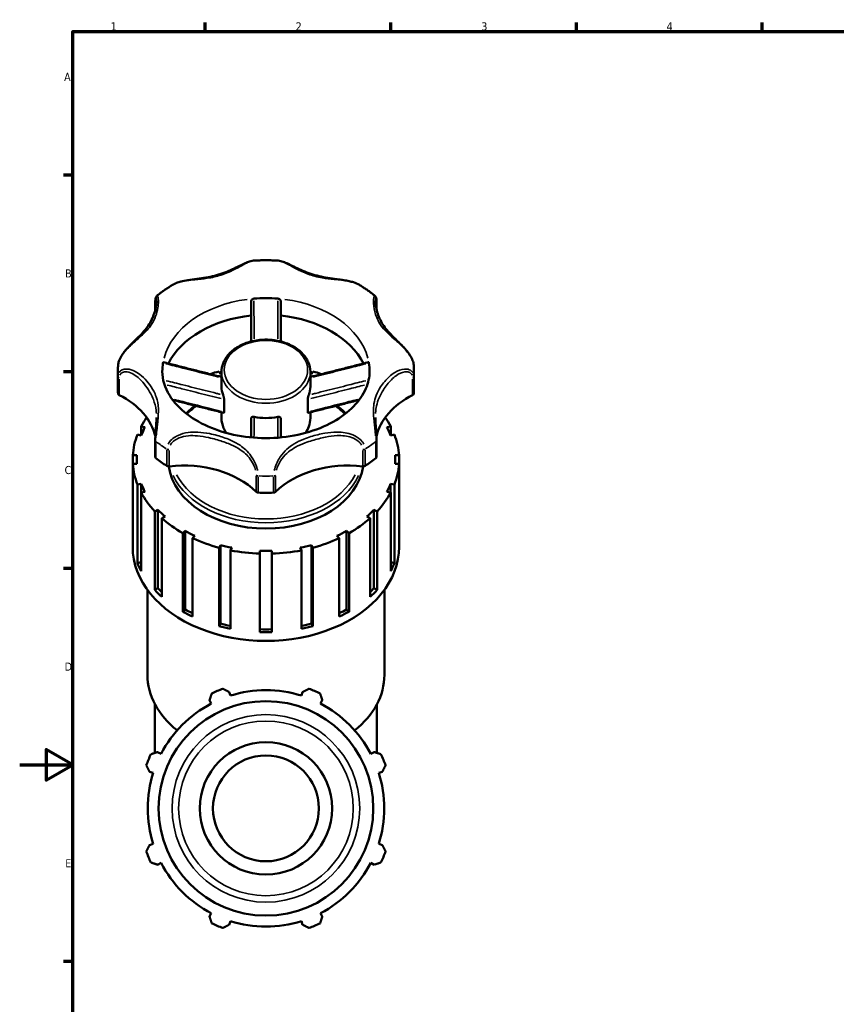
# Model space of a CAD drawing. Header units: millimetres. Extents: x 0 to 1069, y -425 to 838.
# Tile 4 of 10: x 0 to 308, y 207 to 578. Entities that reach past the tile are written whole.
import ezdxf

# ---------------------------------------------------------------- set-up
doc = ezdxf.new("R2010")
doc.units = ezdxf.units.MM
for name, color, linetype, lineweight in [('Border (ANSI)', 7, 'Continuous', 70), ('Visible (ANSI)', 7, 'Continuous', 50), ('Visible Narrow (ANSI)', 7, 'Continuous', 35)]:
    doc.layers.add(name, color=color, linetype=linetype, lineweight=lineweight)
doc.styles.add('Note Text (ANSI)', font='tahoma.ttf')

# ---------------------------------------------------------------- blocks, each defined once
blk = doc.blocks.new('Borders Default Border')
at = {"layer": 'Border (ANSI)'}
for p, q in [((70.08, 574), (70.08, 577.45)), ((140.17, 574), (140.17, 577.45)), ((210.25, 574), (210.25, 577.45)), ((280.33, 574), (280.33, 577.45)), ((20, 519.75), (16.55, 519.75)), ((20, 445.5), (16.55, 445.5)), ((20, 371.25), (16.55, 371.25)), ((20, 222.75), (16.55, 222.75))]:
    blk.add_line(p, q, dxfattribs=at)
at = {"layer": 'Border (ANSI)', "flags": 128}
for points in [[(20, 20), (20, 574), (821, 574), (821, 20), (20, 20)], [(0, 297), (20, 297), (10, 302.77), (10, 291.23), (20, 297)]]:
    blk.add_lwpolyline(points, dxfattribs=at)
at = {"layer": 'Border (ANSI)', "char_height": 3.05, "attachment_point": 7, "style": 'Note Text (ANSI)'}
for s, insert in [('1', (34.35, 574.4)), ('2', (104.2, 574.4)), ('3', (174.26, 574.34)), ('4', (244.23, 574.4)), ('A', (16.78, 555.35)), ('B', (17.15, 481.1)), ('C', (16.95, 406.8)), ('D', (16.96, 332.6)), ('E', (17.21, 258.35))]:
    blk.add_mtext(s, dxfattribs=dict(at, insert=insert))

msp = doc.modelspace()

# ---------------------------------------------------------------- linework, layer by layer
at = {"layer": 'Visible (ANSI)'}
for p, q in [((51.182, 468.951), (51.182, 471.598)), ((134.733, 471.598), (134.733, 468.952)), ((37.067, 439.3), (37.067, 445.624)), ((75.747, 444.617), (75.28, 445.633)), ((76.19, 439.87), (76.19, 445.461)), ((109.724, 439.87), (109.724, 445.461)), ((110.635, 445.633), (110.168, 444.617)), ((148.847, 439.3), (148.847, 445.624)), ((77.149, 430.292), (77.149, 435.058)), ((108.765, 430.292), (108.765, 435.058)), ((76.19, 427.955), (76.19, 430.195)), ((109.724, 427.955), (109.724, 430.195)), ((45.865, 424.833), (47.302, 424.503)), ((45.865, 421.473), (45.865, 424.833)), ((138.613, 424.503), (140.05, 424.833)), ((140.05, 424.833), (140.05, 421.473)), ((45.905, 421.463), (44.468, 421.793)), ((141.447, 421.793), (140.01, 421.463)), ((51.182, 419.649), (51.182, 413.326)), ((134.733, 413.326), (134.733, 419.649)), ((42.707, 413.931), (44.218, 413.931)), ((42.707, 410.735), (42.707, 413.931)), ((141.697, 413.931), (143.208, 413.931)), ((143.208, 413.931), (143.208, 410.735)), ((44.218, 410.735), (42.707, 410.735)), ((42.707, 410.735), (42.707, 381.095)), ((44.165, 412.333), (44.165, 410.735)), ((143.208, 410.735), (141.697, 410.735)), ((141.749, 412.333), (141.749, 410.735)), ((143.208, 381.095), (143.208, 410.735)), ((44.468, 402.873), (45.905, 403.203)), ((44.468, 373.233), (44.468, 402.873)), ((45.905, 403.203), (45.905, 399.842)), ((140.01, 403.203), (140.01, 399.842)), ((140.01, 403.203), (141.447, 402.873)), ((141.447, 402.873), (141.447, 373.233)), ((47.302, 400.163), (45.865, 399.833)), ((45.865, 399.833), (45.865, 370.193)), ((140.05, 399.833), (138.613, 400.163)), ((140.05, 370.193), (140.05, 399.833)), ((50.976, 392.741), (52.198, 393.369)), ((50.976, 363.101), (50.976, 392.741)), ((52.198, 393.369), (52.198, 363.728)), ((54.855, 390.783), (53.633, 390.155)), ((132.282, 390.155), (131.06, 390.783)), ((133.717, 393.369), (133.717, 363.728)), ((133.717, 393.369), (134.939, 392.741)), ((134.939, 392.741), (134.939, 363.101)), ((53.633, 390.155), (53.633, 360.515)), ((132.282, 360.515), (132.282, 390.155)), ((61.593, 384.526), (62.481, 385.39)), ((61.593, 354.886), (61.593, 384.526)), ((62.481, 385.39), (62.481, 355.75)), ((66.137, 383.512), (65.249, 382.648)), ((120.665, 382.648), (119.777, 383.512)), ((123.434, 385.39), (123.434, 355.75)), ((123.434, 385.39), (124.322, 384.526)), ((124.322, 384.526), (124.322, 354.886)), ((42.656, 379.4), (42.656, 382.693)), ((65.249, 382.648), (65.249, 353.008)), ((75.28, 379.034), (75.747, 380.05)), ((75.747, 380.05), (75.747, 350.41)), ((110.168, 380.05), (110.168, 350.41)), ((110.168, 380.05), (110.635, 379.034)), ((120.665, 353.008), (120.665, 382.648)), ((143.258, 379.4), (143.258, 382.693)), ((75.28, 349.394), (75.28, 379.034)), ((80.045, 379.062), (79.579, 378.046)), ((79.579, 378.046), (79.579, 348.406)), ((90.697, 376.801), (90.697, 377.869)), ((90.697, 347.161), (90.697, 376.801)), ((95.217, 377.869), (95.217, 376.801)), ((95.217, 376.801), (95.217, 347.161)), ((106.336, 378.046), (105.869, 379.062)), ((106.336, 348.406), (106.336, 378.046)), ((110.635, 379.034), (110.635, 349.394)), ((44.468, 373.233), (45.865, 373.554)), ((140.05, 373.554), (141.447, 373.233)), ((48.245, 330.987), (48.245, 363.105)), ((50.976, 363.101), (52.198, 363.728)), ((133.717, 363.728), (134.939, 363.101)), ((137.669, 330.987), (137.669, 363.105)), ((61.593, 354.886), (62.481, 355.75)), ((123.434, 355.75), (124.322, 354.886)), ((75.28, 349.394), (75.747, 350.41)), ((110.168, 350.41), (110.635, 349.394)), ((79.534, 323.173), (79.101, 324.547)), ((106.814, 324.547), (106.381, 323.173)), ((51.04, 301.536), (51.04, 319.986)), ((71.68, 321.473), (72.345, 320.195)), ((113.57, 320.195), (114.235, 321.473)), ((134.875, 301.536), (134.875, 319.986)), ((53.361, 301.212), (52.084, 301.877)), ((133.831, 301.877), (132.554, 301.212)), ((49.01, 294.456), (50.383, 294.023)), ((135.531, 294.023), (136.905, 294.456)), ((50.383, 267.176), (49.01, 266.743)), ((136.905, 266.743), (135.531, 267.176)), ((52.084, 259.322), (53.361, 259.987)), ((132.554, 259.987), (133.831, 259.322)), ((72.345, 241.003), (71.68, 239.726)), ((79.101, 236.652), (79.534, 238.025)), ((106.381, 238.025), (106.814, 236.652)), ((114.235, 239.726), (113.57, 241.003))]:
    msp.add_line(p, q, dxfattribs=at)
for radius in [40.505, 25, 20]:
    msp.add_circle((92.957, 280.599), radius, dxfattribs=at)
for radius, start, end in [(48, 109.79198, 115.20802), (44.64, 72.5, 107.5), (48, 64.79198, 70.20802), (44.64, 117.5, 152.5), (44.64, 27.5, 62.5), (48, 154.79198, 160.20802), (48, 19.79198, 25.20802), (44.64, 162.5, 197.5), (44.64, 342.5, 17.5), (48, 199.79198, 205.20802), (48, 334.79198, 340.20802), (44.64, 207.5, 242.5), (44.64, 297.5, 332.5), (44.64, 252.5, 287.5), (48, 244.79198, 250.20802), (48, 289.79198, 295.20802)]:
    msp.add_arc((92.957, 280.599), radius, start, end, dxfattribs=at)
for centre, major_axis, start_param, end_param in [((92.957, 445.624), (-39.123, 0), 4.5967732, 4.8280047), ((92.957, 439.3), (-39.123, 0), 4.8557365, 5.9396885), ((92.957, 439.3), (39.123, 0), 0.3434968, 1.4274488), ((92.957, 445.624), (-39.123, 0), 6.1675696, 6.2831853), ((92.957, 445.624), (39.123, 0), 0, 0.1156157), ((92.957, 412.333), (-50.301, 0), 5.0714929, 5.1453366), ((92.957, 412.333), (-48.792, 0), 5.063182, 5.0728839), ((92.957, 412.333), (-48.792, 0), 4.351894, 4.361596), ((92.957, 412.333), (-50.301, 0), 4.2794414, 4.3532851), ((92.957, 439.3), (-55.89, 0), 0, 0.051679), ((92.957, 439.87), (-16.767, 0), 0, 0.26923), ((92.957, 439.87), (16.767, 0), 6.0139553, 6.2831853), ((92.957, 439.3), (55.89, 0), 6.2315064, 6.2831853), ((38.176, 437.297), (-1.035, 0), 0.051679, 0.9475697), ((17.851, 417.302), (33.788, 0), 0.1572854, 0.9475697), ((168.064, 417.302), (-33.788, 0), 5.3356156, 6.1259), ((147.739, 437.297), (1.035, 0), 5.3356156, 6.2315064), ((92.957, 412.333), (-50.301, 0), 5.8212128, 5.9240814), ((92.957, 439.87), (16.767, 0), 4.443159, 4.981619), ((92.957, 412.333), (50.301, 0), 0.3591039, 0.4619726), ((92.957, 412.333), (-48.792, 0), 5.9226904, 6.0153617), ((92.957, 412.333), (48.792, 0), 0.2678236, 0.3604949), ((92.957, 412.333), (-50.301, 0), 6.0139707, 6.2382407), ((92.957, 412.333), (50.301, 0), 0.0449447, 0.2692146), ((92.957, 412.333), (-48.792, 0), 6.2368496, 6.329521), ((52.217, 413.326), (-1.035, 0), 0, 0.7337192), ((92.957, 439.3), (55.89, 0), 3.8753119, 3.9786698), ((92.957, 439.3), (55.89, 0), 5.4461082, 5.5494661), ((133.698, 413.326), (1.035, 0), 5.5494661, 6.2831853), ((92.957, 412.333), (48.792, 0), 6.2368496, 6.329521), ((92.957, 412.333), (-50.301, 0), 0.0449447, 0.2692146), ((56.225, 410.493), (1.035, 0), 3.9786698, 4.8745606), ((92.957, 412.333), (-36.887, 0), 0.0987755, 3.0428172), ((61.847, 386.192), (-33.788, 0), 3.7648192, 4.8745606), ((124.068, 386.192), (-33.788, 0), 4.5502174, 5.6599587), ((129.69, 410.493), (1.035, 0), 4.5502174, 5.4461082), ((92.957, 412.333), (50.301, 0), 6.0139707, 6.2382407), ((92.957, 412.333), (-48.792, 0), 0.2678236, 0.3604949), ((92.957, 412.333), (48.792, 0), 5.9226904, 6.0153617), ((92.957, 412.333), (-50.301, 0), 0.3591039, 0.5833739), ((90.124, 400.564), (1.035, 0), 3.7648192, 4.66071), ((92.957, 439.3), (55.89, 0), 4.66071, 4.7640679), ((95.791, 400.564), (1.035, 0), 4.7640679, 5.6599587), ((92.957, 412.333), (50.301, 0), 5.6998114, 5.9240814), ((92.957, 412.333), (48.792, 0), 3.7235755, 3.8162469), ((92.957, 412.333), (48.792, 0), 5.6085311, 5.7012025), ((92.957, 412.333), (50.301, 0), 3.8148558, 4.0391258), ((92.957, 412.333), (50.301, 0), 5.3856522, 5.6099221), ((92.957, 382.693), (-50.301, 0), 6.2382407, 6.32813), ((92.957, 412.333), (48.792, 0), 4.0377348, 4.1304061), ((92.957, 412.333), (48.792, 0), 5.2943718, 5.3870432), ((92.957, 382.693), (50.301, 0), 6.2382407, 6.32813), ((92.957, 379.4), (-50.301, 0), 0, 3.1415927), ((92.957, 412.333), (50.301, 0), 4.1290151, 4.3532851), ((92.957, 412.333), (48.792, 0), 4.351894, 4.4445654), ((92.957, 412.333), (48.792, 0), 4.9802126, 5.0728839), ((92.957, 412.333), (50.301, 0), 5.0714929, 5.2957629), ((92.957, 412.333), (50.301, 0), 4.4431744, 4.6674443), ((92.957, 412.333), (48.792, 0), 4.6660533, 4.7587247), ((92.957, 412.333), (50.301, 0), 4.7573336, 4.9816036), ((92.957, 382.693), (-50.301, 0), 0.2692146, 0.3591039), ((92.957, 382.693), (50.301, 0), 5.9240814, 6.0139707), ((92.957, 382.693), (-50.301, 0), 0.5833739, 0.6732632), ((92.957, 382.693), (48.792, 0), 3.7235755, 3.7750763), ((92.957, 382.693), (48.792, 0), 5.6497016, 5.7012025), ((92.957, 382.693), (-50.301, 0), 2.4683295, 2.5582188), ((92.957, 382.693), (-50.301, 0), 0.8975331, 0.9874225), ((92.957, 382.693), (48.792, 0), 4.0377348, 4.1084618), ((92.957, 382.693), (48.792, 0), 5.3163161, 5.3870432), ((92.957, 382.693), (-50.301, 0), 2.1541702, 2.2440595), ((92.957, 382.693), (48.792, 0), 4.351894, 4.4346308), ((92.957, 382.693), (48.792, 0), 4.9901471, 5.0728839), ((92.957, 382.693), (-50.301, 0), 1.2116924, 1.3015817), ((92.957, 382.693), (48.792, 0), 4.6660533, 4.7587247), ((92.957, 382.693), (-50.301, 0), 1.5258517, 1.615741), ((92.957, 382.693), (-50.301, 0), 1.8400109, 1.9299002), ((92.957, 330.987), (-44.712, 0), 0, 0.722924), ((92.957, 330.987), (44.712, 0), 5.5602613, 6.2831853)]:
    msp.add_ellipse(centre, major_axis=major_axis, ratio=0.7071068, start_param=start_param, end_param=end_param, dxfattribs=at)
for points, knots in [([(88.28, 487.454), (87.623, 487.413), (86.984, 487.225), (85.785, 486.782), (85.235, 486.541), (83.955, 485.946), (83.218, 485.581), (81.542, 484.761), (80.596, 484.305), (78.655, 483.447), (77.661, 483.045), (75.628, 482.33), (74.59, 482.018), (72.468, 481.487), (71.385, 481.268), (69.176, 480.892), (68.048, 480.735), (65.757, 480.425), (64.593, 480.273), (62.568, 479.933), (61.708, 479.765), (60.297, 479.396), (59.735, 479.223), (58.652, 478.807), (58.131, 478.563), (57.648, 478.27)], [0.6173411, 0.6173411, 0.6173411, 0.6173411, 0.8933994, 0.8933994, 1.1186517, 1.1186517, 1.4048386, 1.4048386, 1.7532152, 1.7532152, 2.1015917, 2.1015917, 2.4499683, 2.4499683, 2.7983448, 2.7983448, 3.1467214, 3.1467214, 3.4950979, 3.4950979, 3.7519264, 3.7519264, 3.9265165, 3.9265165, 4.1011066, 4.1011066, 4.1011066, 4.1011066]), ([(97.635, 487.454), (97.013, 487.493), (96.39, 487.524), (95.142, 487.57), (94.518, 487.586), (93.27, 487.601), (92.645, 487.601), (91.397, 487.586), (90.773, 487.57), (89.525, 487.524), (88.902, 487.493), (88.28, 487.454)], [4.6247554, 4.6247554, 4.6247554, 4.6247554, 4.65980883, 4.65980883, 4.69486226, 4.69486226, 4.7299157, 4.7299157, 4.76496913, 4.76496913, 4.80002256, 4.80002256, 4.80002256, 4.80002256]), ([(128.267, 478.27), (127.573, 478.691), (126.801, 479.011), (125.47, 479.44), (124.926, 479.584), (123.707, 479.862), (123.031, 479.988), (121.48, 480.244), (120.606, 480.364), (118.59, 480.638), (117.454, 480.788), (115.226, 481.141), (114.134, 481.343), (111.993, 481.837), (110.945, 482.128), (108.893, 482.805), (107.89, 483.19), (105.93, 484.024), (104.973, 484.473), (103.11, 485.376), (102.205, 485.83), (100.687, 486.539), (100.062, 486.814), (98.84, 487.25), (98.246, 487.416), (97.635, 487.454)], [0.4997991, 0.4997991, 0.4997991, 0.4997991, 0.7506956, 0.7506956, 0.9169553, 0.9169553, 1.1190622, 1.1190622, 1.3803154, 1.3803154, 1.7286919, 1.7286919, 2.0770683, 2.0770683, 2.4254448, 2.4254448, 2.7738213, 2.7738213, 3.1221977, 3.1221977, 3.4705742, 3.4705742, 3.727069, 3.727069, 3.9835637, 3.9835637, 3.9835637, 3.9835637]), ([(57.648, 478.27), (57.234, 478.018), (56.824, 477.762), (56.014, 477.239), (55.613, 476.973), (54.821, 476.432), (54.429, 476.157), (53.656, 475.597), (53.275, 475.312), (52.521, 474.733), (52.15, 474.439), (51.783, 474.141)], [5.42212408, 5.42212408, 5.42212408, 5.42212408, 5.45138032, 5.45138032, 5.48063656, 5.48063656, 5.5098928, 5.5098928, 5.53914904, 5.53914904, 5.56840528, 5.56840528, 5.56840528, 5.56840528]), ([(134.132, 474.141), (133.765, 474.439), (133.394, 474.733), (132.64, 475.312), (132.259, 475.597), (131.486, 476.157), (131.094, 476.432), (130.302, 476.973), (129.901, 477.239), (129.091, 477.762), (128.681, 478.018), (128.267, 478.27)], [3.85637268, 3.85637268, 3.85637268, 3.85637268, 3.88562892, 3.88562892, 3.91488516, 3.91488516, 3.9441414, 3.9441414, 3.97339764, 3.97339764, 4.00265389, 4.00265389, 4.00265389, 4.00265389]), ([(51.182, 471.598), (51.182, 471.818), (51.186, 472.025), (51.202, 472.408), (51.214, 472.583), (51.246, 472.905), (51.266, 473.051), (51.318, 473.325), (51.348, 473.451), (51.429, 473.663), (51.461, 473.738), (51.568, 473.916), (51.639, 474.023), (51.783, 474.141)], [0, 0, 0, 0, 0.08850322, 0.08850322, 0.17700643, 0.17700643, 0.26550965, 0.26550965, 0.35401286, 0.35401286, 0.39826447, 0.39826447, 0.44251608, 0.44251608, 0.44251608, 0.44251608]), ([(87.368, 472.191), (87.368, 472.298), (87.398, 472.407), (87.511, 472.619), (87.596, 472.721), (87.804, 472.892), (87.924, 472.962), (88.18, 473.061), (88.311, 473.092), (88.444, 473.103)], [0, 0, 0, 0, 0.04547732, 0.04547732, 0.09182289, 0.09182289, 0.13543382, 0.13543382, 0.17575662, 0.17575662, 0.17575662, 0.17575662]), ([(97.471, 473.103), (97.598, 473.093), (97.724, 473.064), (97.969, 472.972), (98.085, 472.907), (98.291, 472.748), (98.378, 472.652), (98.474, 472.492), (98.501, 472.432), (98.537, 472.311), (98.546, 472.25), (98.546, 472.191)], [0, 0, 0, 0, 0.03849074, 0.03849074, 0.07980678, 0.07980678, 0.12450198, 0.12450198, 0.14994137, 0.14994137, 0.17526302, 0.17526302, 0.17526302, 0.17526302]), ([(134.132, 474.141), (134.223, 474.066), (134.284, 473.995), (134.401, 473.837), (134.442, 473.758), (134.543, 473.533), (134.576, 473.408), (134.634, 473.14), (134.656, 473), (134.692, 472.69), (134.706, 472.521), (134.725, 472.151), (134.73, 471.951), (134.732, 471.691), (134.733, 471.645), (134.733, 471.598)], [4.15833878, 4.15833878, 4.15833878, 4.15833878, 4.18635975, 4.18635975, 4.22803437, 4.22803437, 4.31654055, 4.31654055, 4.40504673, 4.40504673, 4.4935529, 4.4935529, 4.58205908, 4.58205908, 4.60086967, 4.60086967, 4.60086967, 4.60086967]), ([(51.639, 472.232), (51.639, 472.011), (51.629, 471.753), (51.575, 471.086), (51.521, 470.656), (51.331, 469.547), (51.17, 468.842), (50.728, 467.333), (50.437, 466.526), (49.739, 464.95), (49.335, 464.182), (48.413, 462.701), (47.897, 461.989), (46.749, 460.588), (46.116, 459.899), (44.733, 458.487), (43.981, 457.764), (42.633, 456.448), (42.059, 455.883), (41.059, 454.842), (40.635, 454.383), (39.885, 453.511), (39.555, 453.105), (38.97, 452.319), (38.712, 451.943), (38.258, 451.209), (38.06, 450.852), (37.722, 450.152), (37.58, 449.81), (37.299, 448.969), (37.19, 448.469), (37.154, 447.977)], [0.925119, 0.925119, 0.925119, 0.925119, 1.0901707, 1.0901707, 1.3158285, 1.3158285, 1.6419482, 1.6419482, 2.0057195, 2.0057195, 2.3694908, 2.3694908, 2.7332621, 2.7332621, 3.0970334, 3.0970334, 3.4608048, 3.4608048, 3.7125554, 3.7125554, 3.8958612, 3.8958612, 4.0450253, 4.0450253, 4.1747053, 4.1747053, 4.2925963, 4.2925963, 4.4030696, 4.4030696, 4.5628322, 4.5628322, 4.5628322, 4.5628322]), ([(87.368, 472.191), (87.368, 469.711), (87.368, 467.231), (87.368, 462.193), (87.368, 459.635), (87.368, 457.079), (87.368, 457.029), (87.368, 456.979), (87.368, 456.93)], [0.6524806, 0.6524806, 0.6524806, 0.6524806, 1.4742365, 1.4742365, 2.32278, 2.32278, 2.32278, 2.3392581, 2.3392581, 2.3392581, 2.3392581]), ([(98.546, 456.93), (98.546, 456.953), (98.546, 456.976), (98.546, 456.999), (98.546, 459.408), (98.546, 461.818), (98.546, 466.882), (98.546, 469.536), (98.546, 472.191)], [1.3742702, 1.3742702, 1.3742702, 1.3742702, 1.3819624, 1.3819624, 1.3819624, 2.1815257, 2.1815257, 3.0610477, 3.0610477, 3.0610477, 3.0610477]), ([(148.761, 447.977), (148.717, 448.573), (148.565, 449.182), (148.083, 450.445), (147.736, 451.098), (146.887, 452.43), (146.372, 453.102), (145.509, 454.122), (145.174, 454.495), (144.445, 455.276), (144.05, 455.679), (143.185, 456.545), (142.717, 456.999), (141.674, 458.014), (141.111, 458.562), (139.886, 459.807), (139.248, 460.495), (138.089, 461.895), (137.568, 462.605), (136.637, 464.081), (136.227, 464.847), (135.52, 466.419), (135.223, 467.226), (134.747, 468.82), (134.568, 469.608), (134.39, 470.699), (134.346, 471.049), (134.289, 471.692), (134.276, 471.985), (134.276, 472.232)], [0.0380372, 0.0380372, 0.0380372, 0.0380372, 0.2317148, 0.2317148, 0.4451185, 0.4451185, 0.6838383, 0.6838383, 0.8298053, 0.8298053, 1.0009052, 1.0009052, 1.2115029, 1.2115029, 1.4876824, 1.4876824, 1.8514532, 1.8514532, 2.215224, 2.215224, 2.5789949, 2.5789949, 2.9427657, 2.9427657, 3.3065365, 3.3065365, 3.491141, 3.491141, 3.6757456, 3.6757456, 3.6757456, 3.6757456]), ([(109.724, 445.461), (109.724, 446.728), (109.45, 447.994), (108.386, 450.411), (107.584, 451.558), (105.52, 453.638), (104.241, 454.563), (101.339, 456.083), (99.712, 456.672), (96.284, 457.451), (94.484, 457.64), (90.893, 457.598), (89.102, 457.368), (85.707, 456.509), (84.102, 455.88), (81.245, 454.277), (79.991, 453.304), (77.986, 451.109), (77.226, 449.892), (76.382, 447.585), (76.19, 446.523), (76.19, 445.461)], [3.1415927, 3.1415927, 3.1415927, 3.1415927, 3.4435617, 3.4435617, 3.7533083, 3.7533083, 4.0748908, 4.0748908, 4.4014794, 4.4014794, 4.728747, 4.728747, 5.0559369, 5.0559369, 5.3832055, 5.3832055, 5.7095655, 5.7095655, 6.0300305, 6.0300305, 6.2831853, 6.2831853, 6.2831853, 6.2831853]), ([(37.154, 447.977), (37.142, 447.82), (37.132, 447.664), (37.113, 447.35), (37.105, 447.193), (37.092, 446.879), (37.086, 446.722), (37.077, 446.409), (37.073, 446.252), (37.069, 445.938), (37.067, 445.781), (37.067, 445.624)], [6.231362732, 6.231362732, 6.231362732, 6.231362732, 6.241727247, 6.241727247, 6.252091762, 6.252091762, 6.262456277, 6.262456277, 6.272820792, 6.272820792, 6.283185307, 6.283185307, 6.283185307, 6.283185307]), ([(54.096, 448.815), (54.11, 448.905), (54.126, 448.976), (54.157, 449.079), (54.172, 449.107), (54.187, 449.111), (54.188, 449.111), (54.19, 449.11)], [0, 0, 0, 0, 0.038490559, 0.038490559, 0.079806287, 0.079806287, 0.085010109, 0.085010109, 0.085010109, 0.085010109]), ([(76.19, 443.534), (74.948, 443.843), (73.705, 444.154), (70.939, 444.849), (69.416, 445.234), (66.369, 446.006), (64.846, 446.393), (61.801, 447.168), (60.279, 447.556), (57.234, 448.332), (55.712, 448.721), (54.19, 449.11)], [0.2376966, 0.2376966, 0.2376966, 0.2376966, 0.6333012, 0.6333012, 1.1188532, 1.1188532, 1.6044051, 1.6044051, 2.0899571, 2.0899571, 2.5755091, 2.5755091, 2.5755091, 2.5755091]), ([(131.725, 449.11), (130.203, 448.721), (128.681, 448.332), (125.636, 447.556), (124.114, 447.168), (121.069, 446.393), (119.546, 446.006), (116.499, 445.234), (114.976, 444.849), (112.21, 444.154), (110.967, 443.843), (109.724, 443.534)], [0.1206163, 0.1206163, 0.1206163, 0.1206163, 0.6061683, 0.6061683, 1.0917202, 1.0917202, 1.5772722, 1.5772722, 2.0628242, 2.0628242, 2.4584288, 2.4584288, 2.4584288, 2.4584288]), ([(131.725, 449.11), (131.725, 449.11), (131.726, 449.11), (131.74, 449.112), (131.756, 449.087), (131.788, 448.982), (131.804, 448.909), (131.819, 448.815)], [0.090518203, 0.090518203, 0.090518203, 0.090518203, 0.091822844, 0.091822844, 0.135433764, 0.135433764, 0.17575662, 0.17575662, 0.17575662, 0.17575662]), ([(148.847, 445.624), (148.847, 445.781), (148.846, 445.938), (148.842, 446.252), (148.838, 446.409), (148.829, 446.722), (148.823, 446.879), (148.809, 447.193), (148.801, 447.35), (148.783, 447.664), (148.773, 447.82), (148.761, 447.977)], [3.141592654, 3.141592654, 3.141592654, 3.141592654, 3.151957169, 3.151957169, 3.162321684, 3.162321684, 3.172686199, 3.172686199, 3.183050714, 3.183050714, 3.193415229, 3.193415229, 3.193415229, 3.193415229]), ([(53.834, 445.624), (53.834, 442.606), (54.701, 439.545), (58.148, 434.037), (60.36, 431.617), (65.816, 427.462), (68.937, 425.69), (75.892, 422.863), (79.712, 421.799), (87.699, 420.507), (91.865, 420.281), (100.093, 420.704), (104.155, 421.355), (111.725, 423.436), (115.233, 424.863), (121.357, 428.278), (123.967, 430.264), (128.164, 434.551), (129.707, 436.85), (131.637, 441.311), (132.08, 443.472), (132.08, 445.624)], [6.2831853, 6.2831853, 6.2831853, 6.2831853, 6.6997037, 6.6997037, 7.0314692, 7.0314692, 7.3322357, 7.3322357, 7.629027, 7.629027, 7.9266706, 7.9266706, 8.2246723, 8.2246723, 8.52179, 8.52179, 8.8192478, 8.8192478, 9.1278119, 9.1278119, 9.424778, 9.424778, 9.424778, 9.424778]), ([(76.794, 436.716), (76.83, 436.625), (76.867, 436.515), (76.945, 436.26), (76.984, 436.113), (77.057, 435.802), (77.089, 435.638), (77.124, 435.405), (77.133, 435.328), (77.146, 435.184), (77.149, 435.118), (77.149, 435.058)], [0, 0, 0, 0, 0.04040186, 0.04040186, 0.08615878, 0.08615878, 0.13590212, 0.13590212, 0.16185029, 0.16185029, 0.18725383, 0.18725383, 0.18725383, 0.18725383]), ([(108.765, 435.058), (108.765, 435.16), (108.775, 435.282), (108.812, 435.559), (108.841, 435.717), (108.911, 436.036), (108.953, 436.198), (109.017, 436.417), (109.038, 436.484), (109.08, 436.608), (109.1, 436.665), (109.12, 436.716)], [0, 0, 0, 0, 0.04358813, 0.04358813, 0.09216835, 0.09216835, 0.14171283, 0.14171283, 0.16483143, 0.16483143, 0.18740815, 0.18740815, 0.18740815, 0.18740815]), ([(77.038, 429.985), (75.51, 430.363), (73.984, 430.744), (70.934, 431.51), (69.41, 431.895), (66.364, 432.666), (64.841, 433.052), (61.797, 433.827), (60.275, 434.214), (58.414, 434.689), (58.074, 434.776), (57.734, 434.863)], [0.0952496, 0.0952496, 0.0952496, 0.0952496, 0.5804355, 0.5804355, 1.0656214, 1.0656214, 1.5508073, 1.5508073, 2.0359933, 2.0359933, 2.1444261, 2.1444261, 2.1444261, 2.1444261]), ([(128.181, 434.863), (127.841, 434.776), (127.501, 434.689), (125.639, 434.214), (124.118, 433.827), (121.073, 433.052), (119.551, 432.666), (116.505, 431.895), (114.981, 431.51), (111.931, 430.744), (110.405, 430.363), (108.877, 429.985)], [0.5518787, 0.5518787, 0.5518787, 0.5518787, 0.6603115, 0.6603115, 1.1454974, 1.1454974, 1.6306834, 1.6306834, 2.1158693, 2.1158693, 2.6010552, 2.6010552, 2.6010552, 2.6010552]), ([(123.104, 429.755), (122.976, 429.885), (122.847, 430.013), (121.793, 431.042), (120.79, 431.9), (119.717, 432.708)], [3.75046864, 3.75046864, 3.75046864, 3.75046864, 3.76846221, 3.76846221, 3.89549575, 3.89549575, 3.89549575, 3.89549575]), ([(51.639, 428.235), (51.639, 427.706), (51.625, 427.153), (51.572, 426.004), (51.534, 425.408), (51.446, 424.194), (51.396, 423.576), (51.303, 422.358), (51.26, 421.759), (51.2, 420.635), (51.182, 420.111), (51.182, 419.649)], [3.67574556, 3.67574556, 3.67574556, 3.67574556, 3.86077039, 3.86077039, 4.04579521, 4.04579521, 4.23082003, 4.23082003, 4.41584485, 4.41584485, 4.60086967, 4.60086967, 4.60086967, 4.60086967]), ([(76.19, 427.955), (76.19, 426.688), (76.465, 425.423), (77.273, 423.588), (77.627, 422.968), (78.046, 422.376)], [0, 0, 0, 0, 0.30196902, 0.30196902, 0.46429112, 0.46429112, 0.46429112, 0.46429112]), ([(77.149, 430.292), (77.149, 430.196), (77.141, 430.117), (77.108, 430.014), (77.085, 429.986), (77.05, 429.983), (77.044, 429.984), (77.038, 429.985)], [0, 0, 0, 0, 0.040927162, 0.040927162, 0.078778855, 0.078778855, 0.086468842, 0.086468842, 0.086468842, 0.086468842]), ([(87.368, 427.832), (87.368, 427.934), (87.396, 428.03), (87.501, 428.206), (87.585, 428.284), (87.798, 428.403), (87.928, 428.444), (88.14, 428.468), (88.21, 428.47), (88.353, 428.464), (88.425, 428.455), (88.498, 428.441)], [0, 0, 0, 0, 0.04358866, 0.04358866, 0.09216922, 0.09216922, 0.14171333, 0.14171333, 0.16483184, 0.16483184, 0.18740814, 0.18740814, 0.18740814, 0.18740814]), ([(87.368, 427.832), (87.368, 427.423), (87.368, 427.016), (87.368, 425.931), (87.368, 425.256), (87.368, 424.582), (87.368, 423.441), (87.368, 422.304), (87.368, 421.007), (87.368, 420.844), (87.368, 420.682)], [0.627265, 0.627265, 0.627265, 0.627265, 0.9098054, 0.9098054, 1.3819624, 1.3819624, 1.3819624, 2.1815257, 2.1815257, 2.2959691, 2.2959691, 2.2959691, 2.2959691]), ([(97.417, 428.441), (97.547, 428.466), (97.675, 428.474), (97.932, 428.454), (98.056, 428.423), (98.279, 428.321), (98.374, 428.248), (98.474, 428.11), (98.501, 428.059), (98.537, 427.949), (98.546, 427.892), (98.546, 427.832)], [0, 0, 0, 0, 0.0404023, 0.0404023, 0.08615975, 0.08615975, 0.13590317, 0.13590317, 0.16185098, 0.16185098, 0.18725383, 0.18725383, 0.18725383, 0.18725383]), ([(98.546, 420.682), (98.546, 420.762), (98.546, 420.843), (98.546, 422.127), (98.546, 423.333), (98.546, 424.544), (98.546, 425.237), (98.546, 425.931), (98.546, 427.029), (98.546, 427.429), (98.546, 427.832)], [1.4175592, 1.4175592, 1.4175592, 1.4175592, 1.4742365, 1.4742365, 2.32278, 2.32278, 2.32278, 2.8081064, 2.8081064, 3.0862634, 3.0862634, 3.0862634, 3.0862634]), ([(107.869, 422.376), (108.414, 423.146), (108.849, 423.965), (109.532, 425.831), (109.724, 426.893), (109.724, 427.955)], [2.67730153, 2.67730153, 2.67730153, 2.67730153, 2.88843782, 2.88843782, 3.14159265, 3.14159265, 3.14159265, 3.14159265]), ([(108.877, 429.985), (108.869, 429.984), (108.863, 429.983), (108.829, 429.988), (108.806, 430.016), (108.774, 430.119), (108.765, 430.197), (108.765, 430.292)], [0.069797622, 0.069797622, 0.069797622, 0.069797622, 0.078619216, 0.078619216, 0.115672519, 0.115672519, 0.15620817, 0.15620817, 0.15620817, 0.15620817]), ([(134.733, 419.649), (134.733, 420.111), (134.715, 420.635), (134.655, 421.759), (134.612, 422.358), (134.519, 423.576), (134.469, 424.194), (134.381, 425.409), (134.343, 426.005), (134.29, 427.153), (134.276, 427.706), (134.276, 428.235)], [0, 0, 0, 0, 0.18502379, 0.18502379, 0.37004758, 0.37004758, 0.55507138, 0.55507138, 0.74009517, 0.74009517, 0.92511896, 0.92511896, 0.92511896, 0.92511896])]:
    msp.add_open_spline(points, degree=3, knots=knots, dxfattribs=at)
msp.add_open_spline([(66.198, 432.708), (64.973, 431.786), (63.84, 430.798), (62.811, 429.755)], degree=3, dxfattribs=at)
for points, weights in [([(71.68, 321.473), (72.088, 322.724), (72.514, 324.028)], [1.00286255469, 1.001839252, 1]), ([(76.704, 325.764), (77.927, 325.143), (79.101, 324.547)], [1, 1.001839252, 1.00286255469]), ([(106.814, 324.547), (107.988, 325.143), (109.211, 325.764)], [1.00286255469, 1.001839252, 1]), ([(113.401, 324.028), (113.826, 322.724), (114.235, 321.473)], [1, 1.001839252, 1.00286255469]), ([(49.529, 301.043), (50.832, 301.468), (52.084, 301.877)], [1, 1.001839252, 1.00286255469]), ([(133.831, 301.877), (135.082, 301.468), (136.386, 301.043)], [1.00286255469, 1.001839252, 1]), ([(49.01, 294.456), (48.414, 295.63), (47.793, 296.852)], [1.00286255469, 1.001839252, 1]), ([(138.122, 296.852), (137.501, 295.63), (136.905, 294.456)], [1, 1.001839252, 1.00286255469]), ([(47.793, 264.346), (48.414, 265.569), (49.01, 266.743)], [1, 1.001839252, 1.00286255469]), ([(136.905, 266.743), (137.501, 265.569), (138.122, 264.346)], [1.00286255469, 1.001839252, 1]), ([(52.084, 259.322), (50.832, 259.73), (49.529, 260.156)], [1.00286255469, 1.001839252, 1]), ([(136.386, 260.156), (135.082, 259.73), (133.831, 259.322)], [1, 1.001839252, 1.00286255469]), ([(72.514, 237.17), (72.088, 238.474), (71.68, 239.726)], [1, 1.001839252, 1.00286255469]), ([(114.235, 239.726), (113.826, 238.474), (113.401, 237.17)], [1.00286255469, 1.001839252, 1]), ([(79.101, 236.652), (77.927, 236.056), (76.704, 235.435)], [1.00286255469, 1.001839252, 1]), ([(109.211, 235.435), (107.988, 236.056), (106.814, 236.652)], [1, 1.001839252, 1.00286255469])]:
    msp.add_rational_spline(points, weights, degree=2, dxfattribs=at)
at = {"layer": 'Visible Narrow (ANSI)'}
for p, q in [((51.196, 469.131), (51.196, 471.356)), ((134.719, 471.356), (134.719, 469.131)), ((37.142, 443.266), (37.142, 437.575)), ((37.572, 437.019), (37.572, 442.709)), ((148.343, 442.709), (148.343, 437.019)), ((148.773, 437.575), (148.773, 443.266)), ((51.449, 413.152), (51.449, 418.843)), ((134.466, 418.843), (134.466, 413.152)), ((55.531, 415.956), (55.531, 410.265)), ((56.392, 410.087), (56.392, 415.777)), ((129.523, 415.777), (129.523, 410.087)), ((130.383, 410.265), (130.383, 415.956)), ((89.283, 406.144), (89.283, 400.453)), ((90.07, 400.149), (90.07, 405.84)), ((95.844, 405.84), (95.844, 400.149)), ((96.631, 400.453), (96.631, 406.144))]:
    msp.add_line(p, q, dxfattribs=at)
for radius in [35.421, 32.976]:
    msp.add_circle((92.957, 280.599), radius, dxfattribs=at)
for centre, major_axis, start_param, end_param in [((92.957, 445.624), (-39.123, 0), 4.894983, 6.1005913), ((92.957, 445.624), (39.123, 0), 0.182594, 1.3882023), ((52.217, 471.598), (-1.035, 0), 0.0081086, 0.154063), ((133.698, 471.598), (1.035, 0), 6.1291223, 6.2750767), ((92.957, 445.624), (-55.89, 0), 0.0025839, 0.049095), ((38.176, 443.62), (-1.035, 0), 0.0964735, 0.9027752), ((92.957, 445.461), (-16.767, 0), 0.1570796, 2.984513), ((147.739, 443.62), (1.035, 0), 5.3804101, 6.1867118), ((92.957, 445.624), (55.89, 0), 6.2340903, 6.2806014), ((92.957, 415.261), (35.852, 0), 2.3981474, 2.5405297), ((92.957, 415.261), (35.852, 0), 0.601063, 0.7434452), ((92.957, 427.955), (-16.767, 0), 0.02469, 0.4691109), ((92.957, 427.955), (16.767, 0), 5.8140744, 6.2584953), ((52.217, 419.649), (-1.035, 0), 0.036686, 0.6970333), ((92.957, 445.624), (55.89, 0), 3.8804798, 3.9735019), ((92.957, 445.624), (55.89, 0), 5.4512761, 5.5442982), ((133.698, 419.649), (1.035, 0), 5.5861521, 6.2464993), ((56.225, 416.816), (-1.035, 0), 0.8818717, 1.6881734), ((129.69, 416.816), (1.035, 0), 4.5950119, 5.4013137), ((92.957, 414.529), (-36.887, 0), 0.3210505, 2.8205421), ((92.957, 415.261), (35.852, 0), 3.4896621, 5.9351158), ((90.124, 406.887), (1.035, 0), 3.8096138, 4.6159155), ((92.957, 445.624), (55.89, 0), 4.6658779, 4.7589), ((95.791, 406.887), (-1.035, 0), 1.6672698, 2.4735715)]:
    msp.add_ellipse(centre, major_axis=major_axis, ratio=0.7071068, start_param=start_param, end_param=end_param, dxfattribs=at)
msp.add_ellipse((92.957, 446.193), major_axis=(-15.732, 0), ratio=0.7071068, dxfattribs=at)
for points, knots in [([(59.123, 478.969), (59.474, 479.1), (59.838, 479.215), (62.077, 479.834), (64.122, 480.049), (67.696, 480.417), (69.264, 480.57), (72.576, 481.068), (74.306, 481.448), (76.876, 482.276), (77.765, 482.613), (79.918, 483.537), (81.155, 484.166), (83.281, 485.305), (84.191, 485.814), (85.844, 486.67), (86.597, 487.028), (87.273, 487.244)], [-3.9269183, -3.9269183, -3.9269183, -3.9269183, -3.8115148, -3.8115148, -3.2333088, -3.2333088, -2.7672929, -2.7672929, -2.2200079, -2.2200079, -1.9198207, -1.9198207, -1.4746352, -1.4746352, -1.1194253, -1.1194253, -0.7915294, -0.7915294, -0.7915294, -0.7915294]), ([(98.642, 487.244), (99.83, 486.863), (101.236, 486.07), (103.938, 484.601), (105.212, 483.921), (108.095, 482.604), (109.728, 481.999), (112.362, 481.302), (113.316, 481.1), (115.727, 480.687), (117.208, 480.52), (119.925, 480.241), (121.152, 480.124), (123.668, 479.785), (124.962, 479.557), (126.369, 479.119), (126.583, 479.047), (126.791, 478.969)], [-3.8093755, -3.8093755, -3.8093755, -3.8093755, -3.2339911, -3.2339911, -2.7676836, -2.7676836, -2.2201979, -2.2201979, -1.9197421, -1.9197421, -1.4745806, -1.4745806, -1.1193721, -1.1193721, -0.7426351, -0.7426351, -0.6739873, -0.6739873, -0.6739873, -0.6739873]), ([(37.607, 449.789), (37.651, 449.899), (37.699, 450.008), (38.133, 450.959), (38.678, 451.802), (39.703, 453.116), (40.139, 453.616), (41.839, 455.432), (43.154, 456.583), (45.779, 458.909), (47.054, 460.056), (48.699, 461.906), (49.217, 462.567), (50.353, 464.274), (50.902, 465.357), (51.715, 467.532), (51.994, 468.616), (52.297, 470.481), (52.362, 471.278), (52.36, 472.741), (52.28, 473.392), (52.116, 473.888), (52.079, 473.971), (52.04, 474.035)], [-4.3568164, -4.3568164, -4.3568164, -4.3568164, -4.3207566, -4.3207566, -4.0443525, -4.0443525, -3.8636443, -3.8636443, -3.3571909, -3.3571909, -2.7474544, -2.7474544, -2.4206539, -2.4206539, -1.9379652, -1.9379652, -1.4871006, -1.4871006, -1.1316451, -1.1316451, -0.7470826, -0.7470826, -0.6485319, -0.6485319, -0.6485319, -0.6485319]), ([(51.199, 471.794), (51.201, 471.937), (51.206, 472.071), (51.231, 472.532), (51.262, 472.794), (51.352, 473.206), (51.415, 473.299), (51.524, 473.241), (51.571, 473.105), (51.619, 472.762), (51.631, 472.606), (51.636, 472.428)], [0.04625595, 0.04625595, 0.04625595, 0.04625595, 0.11241481, 0.11241481, 0.29227851, 0.29227851, 0.52610131, 0.52610131, 0.7470826, 0.7470826, 0.87886301, 0.87886301, 0.87886301, 0.87886301]), ([(88.471, 457.976), (88.464, 460.379), (88.459, 462.785), (88.451, 467.563), (88.448, 469.934), (88.445, 472.306)], [-2.2724305, -2.2724305, -2.2724305, -2.2724305, -1.4742365, -1.4742365, -0.6882073, -0.6882073, -0.6882073, -0.6882073]), ([(97.47, 472.306), (97.467, 469.76), (97.464, 467.214), (97.455, 462.437), (97.45, 460.205), (97.444, 457.976)], [-3.025321, -3.025321, -3.025321, -3.025321, -2.1815257, -2.1815257, -1.4410978, -1.4410978, -1.4410978, -1.4410978]), ([(133.875, 474.035), (133.84, 473.978), (133.806, 473.904), (133.6, 473.314), (133.515, 472.365), (133.643, 469.993), (133.91, 468.507), (134.638, 466.307), (134.95, 465.551), (135.872, 463.745), (136.551, 462.731), (138.107, 460.863), (138.968, 459.999), (140.687, 458.413), (141.509, 457.697), (143.31, 456.088), (144.302, 455.183), (145.804, 453.591), (146.337, 452.976), (147.328, 451.653), (147.778, 450.941), (148.184, 450.083), (148.248, 449.936), (148.308, 449.79)], [-3.9523237, -3.9523237, -3.9523237, -3.9523237, -3.8634373, -3.8634373, -3.3569597, -3.3569597, -2.7473051, -2.7473051, -2.4205437, -2.4205437, -1.9379866, -1.9379866, -1.4871151, -1.4871151, -1.1316595, -1.1316595, -0.7470876, -0.7470876, -0.5261018, -0.5261018, -0.2922788, -0.2922788, -0.2440523, -0.2440523, -0.2440523, -0.2440523]), ([(134.279, 472.429), (134.284, 472.62), (134.297, 472.785), (134.343, 473.088), (134.38, 473.205), (134.486, 473.323), (134.563, 473.228), (134.671, 472.689), (134.706, 472.3), (134.716, 471.793)], [3.72200177, 3.72200177, 3.72200177, 3.72200177, 3.86343734, 3.86343734, 4.04423216, 4.04423216, 4.32056111, 4.32056111, 4.55461347, 4.55461347, 4.55461347, 4.55461347]), ([(51.552, 421.308), (51.566, 421.482), (51.581, 421.658), (51.689, 422.816), (51.812, 423.854), (52.003, 425.525), (52.077, 426.174), (52.315, 428.557), (52.4, 430.119), (52.272, 433.176), (52.004, 434.618), (51.277, 436.736), (50.964, 437.457), (50.043, 439.227), (49.364, 440.272), (47.808, 442.228), (46.947, 443.142), (45.228, 444.592), (44.406, 445.167), (42.605, 446.102), (41.613, 446.44), (40.111, 446.56), (39.577, 446.517), (38.587, 446.21), (38.137, 445.933), (37.711, 445.434), (37.629, 445.32), (37.557, 445.2)], [-4.3708262, -4.3708262, -4.3708262, -4.3708262, -4.3205611, -4.3205611, -4.0442322, -4.0442322, -3.8634373, -3.8634373, -3.3569597, -3.3569597, -2.7473051, -2.7473051, -2.4205437, -2.4205437, -1.9379866, -1.9379866, -1.4871151, -1.4871151, -1.1316595, -1.1316595, -0.7470876, -0.7470876, -0.5261018, -0.5261018, -0.2922788, -0.2922788, -0.2300435, -0.2300435, -0.2300435, -0.2300435]), ([(55.2, 448.532), (57.338, 447.984), (59.476, 447.436), (64.437, 446.166), (67.26, 445.445), (70.083, 444.726), (71.489, 444.368), (72.895, 444.01), (74.562, 443.588), (74.823, 443.522), (75.084, 443.456)], [-2.4782741, -2.4782741, -2.4782741, -2.4782741, -1.7960892, -1.7960892, -0.8960531, -0.8960531, -0.8960531, -0.4480266, -0.4480266, -0.3648974, -0.3648974, -0.3648974, -0.3648974]), ([(110.83, 443.456), (111.096, 443.523), (111.361, 443.59), (113.037, 444.015), (114.448, 444.373), (115.858, 444.732), (118.677, 445.451), (121.495, 446.171), (126.447, 447.438), (128.581, 447.985), (130.715, 448.532)], [-2.3312279, -2.3312279, -2.3312279, -2.3312279, -2.2467057, -2.2467057, -1.7972861, -1.7972861, -1.7972861, -0.898643, -0.898643, -0.2178513, -0.2178513, -0.2178513, -0.2178513]), ([(148.358, 445.199), (148.299, 445.297), (148.235, 445.39), (147.781, 445.957), (147.235, 446.273), (146.211, 446.522), (145.774, 446.551), (144.074, 446.438), (142.758, 445.899), (140.134, 444.258), (138.859, 443.067), (137.215, 441.136), (136.697, 440.439), (135.561, 438.697), (135.012, 437.645), (134.2, 435.559), (133.921, 434.525), (133.618, 432.524), (133.553, 431.586), (133.555, 429.45), (133.635, 428.23), (133.841, 426.138), (133.932, 425.34), (134.125, 423.67), (134.225, 422.798), (134.326, 421.742), (134.345, 421.523), (134.363, 421.308)], [-4.3708262, -4.3708262, -4.3708262, -4.3708262, -4.3204578, -4.3204578, -4.0441685, -4.0441685, -3.8633279, -3.8633279, -3.3568375, -3.3568375, -2.7472262, -2.7472262, -2.4204855, -2.4204855, -1.9379979, -1.9379979, -1.4871228, -1.4871228, -1.1316671, -1.1316671, -0.7470903, -0.7470903, -0.5261021, -0.5261021, -0.2922789, -0.2922789, -0.2300435, -0.2300435, -0.2300435, -0.2300435]), ([(37.8, 444.186), (37.888, 444.384), (38.001, 444.561), (38.422, 445.047), (38.807, 445.271), (39.656, 445.494), (40.114, 445.506), (41.406, 445.319), (42.264, 444.962), (43.833, 444.011), (44.555, 443.439), (46.082, 442.006), (46.86, 441.109), (48.299, 439.194), (48.947, 438.174), (49.865, 436.456), (50.189, 435.76), (50.98, 433.729), (51.329, 432.366), (51.543, 430.481), (51.572, 430.129), (51.594, 429.767)], [0.1837873, 0.1837873, 0.1837873, 0.1837873, 0.2922788, 0.2922788, 0.5261018, 0.5261018, 0.7470876, 0.7470876, 1.1316595, 1.1316595, 1.4871151, 1.4871151, 1.9379866, 1.9379866, 2.4205437, 2.4205437, 2.7473051, 2.7473051, 3.3569597, 3.3569597, 3.4919583, 3.4919583, 3.4919583, 3.4919583]), ([(134.32, 429.769), (134.324, 429.83), (134.328, 429.891), (134.397, 430.893), (134.521, 431.764), (134.934, 433.643), (135.258, 434.628), (136.118, 436.636), (136.666, 437.658), (137.75, 439.358), (138.233, 440.039), (139.74, 441.932), (140.876, 443.103), (143.174, 444.749), (144.312, 445.306), (145.775, 445.496), (146.15, 445.492), (147.029, 445.322), (147.495, 445.068), (147.939, 444.522), (148.036, 444.362), (148.114, 444.186)], [1.1089065, 1.1089065, 1.1089065, 1.1089065, 1.1316671, 1.1316671, 1.4871228, 1.4871228, 1.9379979, 1.9379979, 2.4204855, 2.4204855, 2.7472262, 2.7472262, 3.3568375, 3.3568375, 3.8633279, 3.8633279, 4.0441685, 4.0441685, 4.3204578, 4.3204578, 4.4170821, 4.4170821, 4.4170821, 4.4170821]), ([(75.662, 436.994), (75.204, 437.107), (74.746, 437.22), (72.878, 437.683), (71.467, 438.035), (70.057, 438.388), (67.238, 439.095), (64.42, 439.808), (59.502, 441.056), (57.401, 441.59), (55.301, 442.125)], [-2.3925304, -2.3925304, -2.3925304, -2.3925304, -2.2467057, -2.2467057, -1.7972861, -1.7972861, -1.7972861, -0.898643, -0.898643, -0.2286295, -0.2286295, -0.2286295, -0.2286295]), ([(55.733, 440.475), (57.573, 440.006), (59.412, 439.536), (64.07, 438.35), (66.889, 437.633), (69.71, 436.921), (71.121, 436.564), (72.532, 436.209), (74.636, 435.682), (75.328, 435.51), (76.02, 435.338)], [0.311981, 0.311981, 0.311981, 0.311981, 0.898643, 0.898643, 1.7972861, 1.7972861, 1.7972861, 2.2467057, 2.2467057, 2.4667976, 2.4667976, 2.4667976, 2.4667976]), ([(109.895, 435.338), (110.583, 435.509), (111.27, 435.68), (113.365, 436.205), (114.772, 436.559), (116.179, 436.914), (119.004, 437.628), (121.827, 438.345), (126.494, 439.534), (128.338, 440.004), (130.181, 440.475)], [0.2293278, 0.2293278, 0.2293278, 0.2293278, 0.4480266, 0.4480266, 0.8960531, 0.8960531, 0.8960531, 1.7960892, 1.7960892, 2.3841443, 2.3841443, 2.3841443, 2.3841443]), ([(130.614, 442.125), (128.509, 441.589), (126.405, 441.053), (121.478, 439.803), (118.655, 439.09), (115.831, 438.382), (114.426, 438.029), (113.02, 437.678), (111.16, 437.218), (110.706, 437.106), (110.253, 436.994)], [-2.4674959, -2.4674959, -2.4674959, -2.4674959, -1.7960892, -1.7960892, -0.8960531, -0.8960531, -0.8960531, -0.4480266, -0.4480266, -0.303595, -0.303595, -0.303595, -0.303595]), ([(76.161, 430.537), (75.537, 430.692), (74.913, 430.848), (72.991, 431.328), (71.693, 431.655), (70.397, 431.982), (67.461, 432.722), (64.527, 433.468), (60.534, 434.485), (59.474, 434.755), (58.413, 435.026)], [0.214511, 0.214511, 0.214511, 0.214511, 0.4130493, 0.4130493, 0.8260985, 0.8260985, 0.8260985, 1.7612017, 1.7612017, 2.0993946, 2.0993946, 2.0993946, 2.0993946]), ([(127.501, 435.026), (126.438, 434.754), (125.374, 434.483), (121.374, 433.464), (118.437, 432.718), (115.497, 431.976), (114.204, 431.65), (112.91, 431.325), (110.995, 430.846), (110.375, 430.691), (109.754, 430.537)], [0.5969101, 0.5969101, 0.5969101, 0.5969101, 0.9362104, 0.9362104, 1.8724207, 1.8724207, 1.8724207, 2.2843631, 2.2843631, 2.4817938, 2.4817938, 2.4817938, 2.4817938]), ([(88.452, 420.979), (88.453, 421.354), (88.454, 421.729), (88.46, 423.239), (88.465, 424.375), (88.472, 425.515), (88.477, 426.189), (88.482, 426.863), (88.49, 427.708), (88.491, 427.876), (88.493, 428.044)], [-2.4461106, -2.4461106, -2.4461106, -2.4461106, -2.1815257, -2.1815257, -1.3819624, -1.3819624, -1.3819624, -0.9098054, -0.9098054, -0.7928739, -0.7928739, -0.7928739, -0.7928739]), ([(97.422, 428.044), (97.423, 427.883), (97.425, 427.721), (97.433, 426.863), (97.438, 426.17), (97.443, 425.478), (97.45, 424.268), (97.456, 423.062), (97.461, 421.565), (97.462, 421.272), (97.463, 420.979)], [-2.9206545, -2.9206545, -2.9206545, -2.9206545, -2.8081064, -2.8081064, -2.32278, -2.32278, -2.32278, -1.4742365, -1.4742365, -1.2674176, -1.2674176, -1.2674176, -1.2674176]), ([(89.801, 408.257), (89.712, 408.641), (89.602, 409.035), (89.335, 409.85), (89.177, 410.271), (88.537, 411.771), (87.948, 412.809), (86.097, 415.399), (84.685, 416.692), (81.977, 418.537), (80.703, 419.195), (77.82, 420.427), (76.187, 420.973), (73.553, 421.695), (72.599, 421.925), (70.187, 422.408), (68.706, 422.621), (65.99, 422.751), (64.763, 422.718), (62.247, 422.364), (60.953, 422.022), (59.077, 421.15), (58.427, 420.761), (57.23, 419.819), (56.696, 419.254), (56.195, 418.483), (56.099, 418.319), (56.014, 418.153)], [-4.3708584, -4.3708584, -4.3708584, -4.3708584, -4.2547483, -4.2547483, -4.1321837, -4.1321837, -3.8117131, -3.8117131, -3.2339911, -3.2339911, -2.7676836, -2.7676836, -2.2201979, -2.2201979, -1.9197421, -1.9197421, -1.4745806, -1.4745806, -1.1193721, -1.1193721, -0.7426351, -0.7426351, -0.5256213, -0.5256213, -0.2920118, -0.2920118, -0.2300452, -0.2300452, -0.2300452, -0.2300452]), ([(56.825, 417.726), (56.901, 417.869), (56.986, 418.01), (57.436, 418.668), (57.917, 419.145), (58.998, 419.93), (59.586, 420.248), (61.293, 420.944), (62.479, 421.196), (64.805, 421.411), (65.949, 421.392), (68.504, 421.174), (69.912, 420.931), (72.228, 420.424), (73.149, 420.191), (75.706, 419.48), (77.307, 418.961), (80.14, 417.833), (81.394, 417.244), (84.054, 415.619), (85.436, 414.494), (87.236, 412.248), (87.806, 411.348), (88.423, 410.046), (88.576, 409.681), (88.833, 408.972), (88.939, 408.629), (89.025, 408.295)], [0.2300452, 0.2300452, 0.2300452, 0.2300452, 0.2920118, 0.2920118, 0.5256213, 0.5256213, 0.7426351, 0.7426351, 1.1193721, 1.1193721, 1.4745806, 1.4745806, 1.9197421, 1.9197421, 2.2201979, 2.2201979, 2.7676836, 2.7676836, 3.2339911, 3.2339911, 3.8117131, 3.8117131, 4.1321837, 4.1321837, 4.2547483, 4.2547483, 4.3708584, 4.3708584, 4.3708584, 4.3708584]), ([(129.898, 418.152), (129.741, 418.463), (129.546, 418.768), (129.08, 419.367), (128.805, 419.662), (127.713, 420.655), (126.742, 421.236), (123.844, 422.434), (121.802, 422.716), (118.23, 422.722), (116.659, 422.547), (113.344, 421.964), (111.613, 421.525), (109.041, 420.723), (108.15, 420.412), (105.996, 419.557), (104.759, 418.974), (102.633, 417.686), (101.723, 417.028), (99.952, 415.418), (99.094, 414.445), (97.912, 412.678), (97.516, 411.983), (96.805, 410.481), (96.498, 409.67), (96.214, 408.67), (96.161, 408.462), (96.113, 408.257)], [-4.3708584, -4.3708584, -4.3708584, -4.3708584, -4.2550194, -4.2550194, -4.1322883, -4.1322883, -3.8118607, -3.8118607, -3.2344976, -3.2344976, -2.7679739, -2.7679739, -2.2203391, -2.2203391, -1.9196838, -1.9196838, -1.47454, -1.47454, -1.1193327, -1.1193327, -0.7426203, -0.7426203, -0.5256196, -0.5256196, -0.2920109, -0.2920109, -0.2300452, -0.2300452, -0.2300452, -0.2300452]), ([(96.889, 408.295), (96.935, 408.473), (96.987, 408.654), (97.26, 409.524), (97.555, 410.229), (98.243, 411.532), (98.626, 412.134), (99.775, 413.667), (100.611, 414.511), (102.345, 415.915), (103.239, 416.492), (105.329, 417.635), (106.547, 418.162), (108.661, 418.952), (109.533, 419.245), (112.043, 420.017), (113.72, 420.458), (116.89, 421.088), (118.376, 421.301), (121.719, 421.434), (123.601, 421.265), (126.242, 420.32), (127.121, 419.845), (128.106, 419.012), (128.353, 418.763), (128.773, 418.253), (128.947, 417.993), (129.089, 417.725)], [0.2300452, 0.2300452, 0.2300452, 0.2300452, 0.2920109, 0.2920109, 0.5256196, 0.5256196, 0.7426203, 0.7426203, 1.1193327, 1.1193327, 1.47454, 1.47454, 1.9196838, 1.9196838, 2.2203391, 2.2203391, 2.7679739, 2.7679739, 3.2344976, 3.2344976, 3.8118607, 3.8118607, 4.1322883, 4.1322883, 4.2550194, 4.2550194, 4.3708584, 4.3708584, 4.3708584, 4.3708584])]:
    msp.add_open_spline(points, degree=3, knots=knots, dxfattribs=at)

# ---------------------------------------------------------------- block references
msp.add_blockref('Borders Default Border', (0, 0))

doc.saveas('drawing.dxf')
